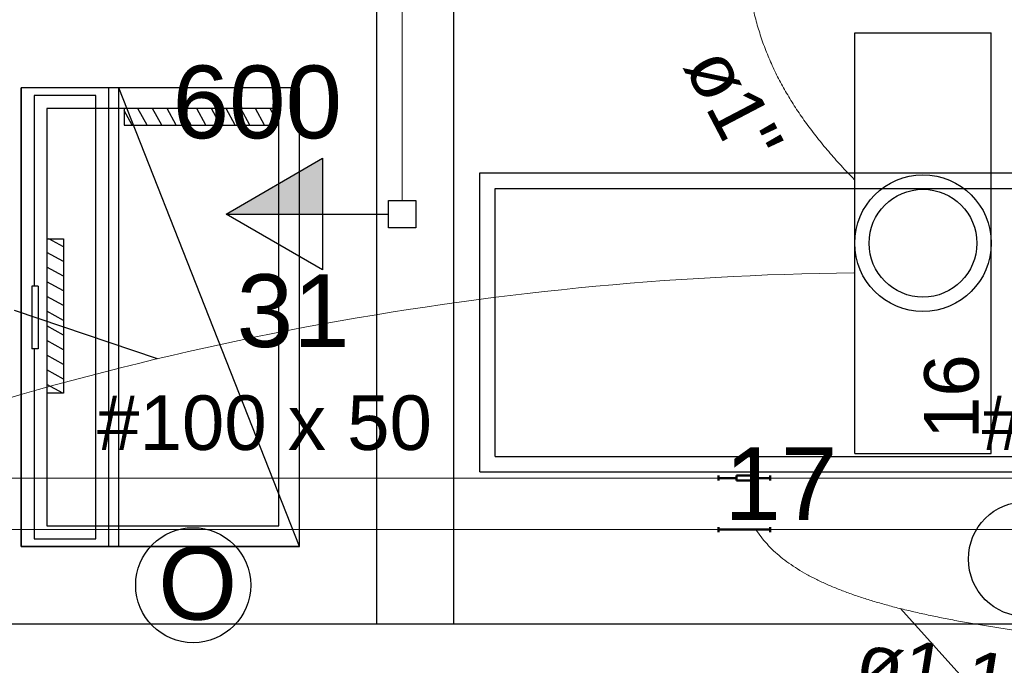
# Model space of a CAD drawing. Header units: millimetres. Extents: x 7 to 269, y 1 to 169.
# Tile 48 of 113: x 72.65 to 74.57, y 35.8 to 37.05. Entities that reach past the tile are written whole.
import ezdxf

# ---------------------------------------------------------------- set-up
doc = ezdxf.new("R2010")
doc.units = ezdxf.units.MM
doc.header["$MEASUREMENT"] = 0
for name, color, linetype, lineweight in [('Eletroduto - Marco Polo', 6, 'Continuous', 9), ('Layout - Marco Polo', 252, 'Continuous', 25), ('Layout-02 - Marco Polo', 243, 'Continuous', 50), ('Linha de Chamada - Marco Polo', 1, 'Continuous', 25), ('Luminárias - Marco Polo', 5, 'Continuous', 25), ('Textos - Marco Polo', 143, 'Continuous', 25), ('Tomadas - Marco Polo', 150, 'Continuous', 25)]:
    doc.layers.add(name, color=color, linetype=linetype, lineweight=lineweight)
doc.layers.add('Parede - Marco Polo', color=7, linetype='Continuous')
doc.styles.add('Arial', font='arial.ttf')

msp = doc.modelspace()

# ---------------------------------------------------------------- hatches: boundary and pattern name
at = {"layer": 'Tomadas - Marco Polo', "linetype": 'Continuous'}
msp.add_hatch(color=256, dxfattribs=at).paths.add_polyline_path([(73.2428, 36.672), (73.0553, 36.672), (73.2428, 36.7802)])

# ---------------------------------------------------------------- linework, layer by layer
at = {"layer": 'Eletroduto - Marco Polo', "linetype": 'Continuous'}
for p, q in [((72.2485, 36.1598), (74.0112, 36.1598)), ((74.1112, 36.1598), (75.5832, 36.1598)), ((72.2485, 36.0598), (74.0112, 36.0598)), ((74.1112, 36.0598), (75.5832, 36.0598))]:
    msp.add_line(p, q, dxfattribs=at)
msp.add_arc((74.3428, 30.4383), 6.1201, 90.6497, 110.65929, dxfattribs=at)
for points in [[(74.2758, 37.8723), (74.2471, 37.8134), (74.2207, 37.7567), (74.1965, 37.702), (74.1743, 37.6494), (74.1543, 37.5987), (74.1364, 37.5499), (74.1205, 37.5029), (74.1067, 37.4576), (74.0949, 37.4139), (74.0851, 37.3718), (74.0773, 37.3311), (74.0714, 37.2919), (74.0675, 37.254), (74.0655, 37.2174), (74.0654, 37.1819), (74.0671, 37.1475), (74.0707, 37.1142), (74.076, 37.0818), (74.0832, 37.0503), (74.0922, 37.0196), (74.1029, 36.9896), (74.1153, 36.9602), (74.1294, 36.9314), (74.1453, 36.9031), (74.1627, 36.8752), (74.1819, 36.8476), (74.2026, 36.8203), (74.2249, 36.7932), (74.2488, 36.7662), (74.2742, 36.7393)], [(73.3974, 36.6982), (73.3974, 36.7339), (73.3974, 36.7674), (73.3974, 36.7988), (73.3974, 36.8284), (73.3974, 36.8562), (73.3974, 36.8825), (73.3974, 36.9074), (73.3974, 36.9311), (73.3974, 36.9536), (73.3974, 36.9752), (73.3974, 36.9961), (73.3974, 37.0163), (73.3974, 37.036), (73.3974, 37.0554), (73.3974, 37.0747), (73.3974, 37.094), (73.3974, 37.1134), (73.3974, 37.1331), (73.3974, 37.1533), (73.3974, 37.1742), (73.3974, 37.1958), (73.3974, 37.2183), (73.3974, 37.242), (73.3974, 37.2669), (73.3974, 37.2932), (73.3974, 37.321), (73.3974, 37.3506), (73.3974, 37.382), (73.3974, 37.4155), (73.3974, 37.4512)], [(74.0836, 36.06), (74.0937, 36.0456), (74.1052, 36.0319), (74.1181, 36.0188), (74.1323, 36.0064), (74.1477, 35.9947), (74.1645, 35.9835), (74.1824, 35.9729), (74.2016, 35.9629), (74.2219, 35.9534), (74.2433, 35.9444), (74.2658, 35.9359), (74.2894, 35.9278), (74.3139, 35.9202), (74.3395, 35.9129), (74.366, 35.906), (74.3935, 35.8995), (74.4218, 35.8933), (74.4509, 35.8873), (74.4809, 35.8817), (74.5117, 35.8763), (74.5432, 35.8711), (74.5754, 35.8661), (74.6084, 35.8612), (74.6419, 35.8565), (74.6761, 35.852), (74.7109, 35.8475), (74.7462, 35.8431), (74.782, 35.8387), (74.8183, 35.8343), (74.855, 35.8299)]]:
    msp.add_spline(points, degree=3, dxfattribs=at)
at = {"layer": 'Layout - Marco Polo'}
for p, q in [((72.6578, 36.9168), (72.6578, 36.0268)), ((73.1979, 36.9168), (72.6578, 36.9168)), ((72.6578, 36.0268), (72.6578, 36.9168)), ((73.1979, 36.9168), (72.6578, 36.9168)), ((72.6829, 36.9018), (72.6829, 36.5323)), ((72.8029, 36.9018), (72.6829, 36.9018)), ((72.8029, 36.0418), (72.8029, 36.9018)), ((72.8278, 36.0268), (72.8278, 36.9168)), ((73.1979, 36.0268), (72.8474, 36.9168)), ((72.8474, 36.0268), (72.8474, 36.9168)), ((73.1979, 36.0268), (73.1979, 36.9168)), ((73.5478, 36.1718), (73.5478, 36.7518)), ((73.5478, 36.7518), (75.1474, 36.7518)), ((73.5778, 36.2018), (73.5778, 36.7218)), ((73.5778, 36.7218), (75.1474, 36.7218)), ((72.6908, 36.5323), (72.6783, 36.5323)), ((72.6783, 36.5323), (72.6783, 36.4108)), ((72.6908, 36.5323), (72.6908, 36.4108)), ((72.6908, 36.4108), (72.6783, 36.4108)), ((72.6829, 36.4108), (72.6829, 36.0418)), ((73.5778, 36.2018), (75.1474, 36.2018)), ((73.5478, 36.1718), (75.1474, 36.1718)), ((72.6829, 36.0418), (72.8029, 36.0418)), ((73.1979, 36.0268), (72.6578, 36.0268)), ((72.6578, 36.0268), (73.1979, 36.0268))]:
    msp.add_line(p, q, dxfattribs=at)
at = {"layer": 'Layout - Marco Polo', "linetype": 'Continuous'}
for p, q in [((73.1578, 36.8768), (72.7073, 36.8768)), ((72.7073, 36.8768), (72.7073, 36.0668)), ((72.8578, 36.8768), (72.8578, 36.8443)), ((72.8734, 36.8443), (72.8578, 36.8728)), ((72.9023, 36.8443), (72.8843, 36.8768)), ((72.9304, 36.8443), (72.9128, 36.8768)), ((72.9588, 36.8443), (72.9413, 36.8768)), ((72.9873, 36.8443), (72.9698, 36.8768)), ((73.0159, 36.8443), (72.9984, 36.8768)), ((73.0443, 36.8443), (73.0268, 36.8768)), ((73.0729, 36.8443), (73.0554, 36.8768)), ((73.1013, 36.8443), (73.0838, 36.8768)), ((73.1299, 36.8443), (73.1123, 36.8768)), ((73.1578, 36.8458), (73.1409, 36.8768)), ((73.1578, 36.8443), (73.1578, 36.8768)), ((73.1578, 36.0668), (73.1578, 36.8768)), ((72.8578, 36.8443), (73.1578, 36.8443)), ((72.7073, 36.6238), (72.7398, 36.6238)), ((72.7398, 36.6083), (72.7113, 36.6238)), ((72.7398, 36.6238), (72.7398, 36.3243)), ((72.7398, 36.5798), (72.7073, 36.5973)), ((72.7398, 36.5513), (72.7073, 36.5688)), ((72.7398, 36.5228), (72.7073, 36.5403)), ((72.7398, 36.4943), (72.7073, 36.5118)), ((72.7398, 36.4658), (72.7073, 36.4838)), ((72.7398, 36.4373), (72.7073, 36.4553)), ((72.7398, 36.4088), (72.7073, 36.4268)), ((72.7398, 36.3803), (72.7073, 36.3983)), ((72.7398, 36.3518), (72.7073, 36.3698)), ((72.7383, 36.3243), (72.7073, 36.3413)), ((72.7398, 36.3243), (72.7073, 36.3243)), ((72.7073, 36.0668), (73.1578, 36.0668))]:
    msp.add_line(p, q, dxfattribs=at)
at = {"layer": 'Layout-02 - Marco Polo'}
for p, q in [((74.0112, 36.1549), (74.0112, 36.1649)), ((74.0112, 36.1598), (74.0463, 36.1598)), ((74.0463, 36.1649), (74.0763, 36.1649)), ((74.0463, 36.1549), (74.0463, 36.1649)), ((74.0463, 36.1549), (74.0763, 36.1549)), ((74.0763, 36.1549), (74.0763, 36.1649)), ((74.0763, 36.1598), (74.1112, 36.1598)), ((74.1112, 36.1549), (74.1112, 36.1649)), ((74.0112, 36.0549), (74.0112, 36.0648)), ((74.1112, 36.0598), (74.0112, 36.0598)), ((74.1112, 36.0549), (74.1112, 36.0648))]:
    msp.add_line(p, q, dxfattribs=at)
at = {"layer": 'Linha de Chamada - Marco Polo'}
for p, q in [((72.9221, 36.3912), (72.6445, 36.4851)), ((74.364, 35.9065), (75.0757, 35.1203))]:
    msp.add_line(p, q, dxfattribs=at)
for centre in [(74.6077, 36.0027), (72.9915, 35.9519)]:
    msp.add_circle(centre, 0.1116, dxfattribs=at)
at = {"layer": 'Luminárias - Marco Polo'}
for p, q in [((74.2755, 36.2075), (74.2755, 37.0236)), ((74.2755, 37.0236), (74.5404, 37.0236)), ((74.5404, 36.2075), (74.5404, 37.0236)), ((74.2755, 36.2075), (74.5404, 36.2075))]:
    msp.add_line(p, q, dxfattribs=at)
for radius in [0.1325, 0.1046]:
    msp.add_circle((74.4079, 36.6155), radius, dxfattribs=at)
at = {"layer": 'Parede - Marco Polo'}
for p, q in [((73.3474, 37.8158), (73.3474, 35.8768)), ((72.4474, 35.8768), (75.2634, 35.8768))]:
    msp.add_line(p, q, dxfattribs=at)
msp.add_lwpolyline([(73.3474, 35.8768), (73.4973, 35.8768), (73.4973, 37.8158)], dxfattribs=at)
at = {"layer": 'Tomadas - Marco Polo'}
for p, q in [((73.0553, 36.672), (73.2428, 36.7802)), ((73.2428, 36.7802), (73.2428, 36.5637)), ((73.3708, 36.6454), (73.3708, 36.6985)), ((73.3708, 36.6985), (73.4239, 36.6985)), ((73.4239, 36.6985), (73.4239, 36.6454)), ((73.0553, 36.672), (73.2428, 36.672)), ((73.2428, 36.5637), (73.0553, 36.672)), ((73.2428, 36.672), (73.3708, 36.672)), ((73.4239, 36.6454), (73.3708, 36.6454))]:
    msp.add_line(p, q, dxfattribs=at)

# ---------------------------------------------------------------- texts
at = {"layer": 'Linha de Chamada - Marco Polo', "insert": (73.0003, 35.883), "char_height": 0.1412, "width": 0.50832, "attachment_point": 8, "line_spacing_factor": 0.798, "style": 'Arial'}
msp.add_mtext('O', dxfattribs=at)
at = {"layer": 'Luminárias - Marco Polo', "insert": (74.5176, 36.2354), "char_height": 0.1059, "width": 0.25416, "attachment_point": 7, "rotation": 90.0002, "line_spacing_factor": 0.798, "style": 'Arial'}
msp.add_mtext('16', dxfattribs=at)
at = {"layer": 'Textos - Marco Polo', "line_spacing_factor": 0.798, "style": 'Arial'}
for s, insert, char_height, width, attachment_point in [('600', (73.116, 36.817), 0.1412, 0.50832, 8), ('31', (73.1855, 36.412), 0.1412, 0.33888, 8), ('#100 x 50', (73.13, 36.2128), 0.1059, 1.14372, 8), ('#100 x 50', (74.847, 36.2128), 0.1059, 1.14372, 8), ('17', (74.0225, 36.0785), 0.1412, 0.33888, 7)]:
    msp.add_mtext(s, dxfattribs=dict(at, insert=insert, char_height=char_height, width=width, attachment_point=attachment_point))
at = {"layer": 'Textos - Marco Polo', "char_height": 0.1059, "attachment_point": 8, "line_spacing_factor": 0.798, "style": 'Arial'}
for s, insert, width, rotation in [('ø1"', (73.992, 36.8586), 0.38124, 297.6393), ('ø1 1/4"', (74.505, 35.7164), 0.88956, 350.8736)]:
    msp.add_mtext(s, dxfattribs=dict(at, insert=insert, width=width, rotation=rotation))

doc.saveas('drawing.dxf')
